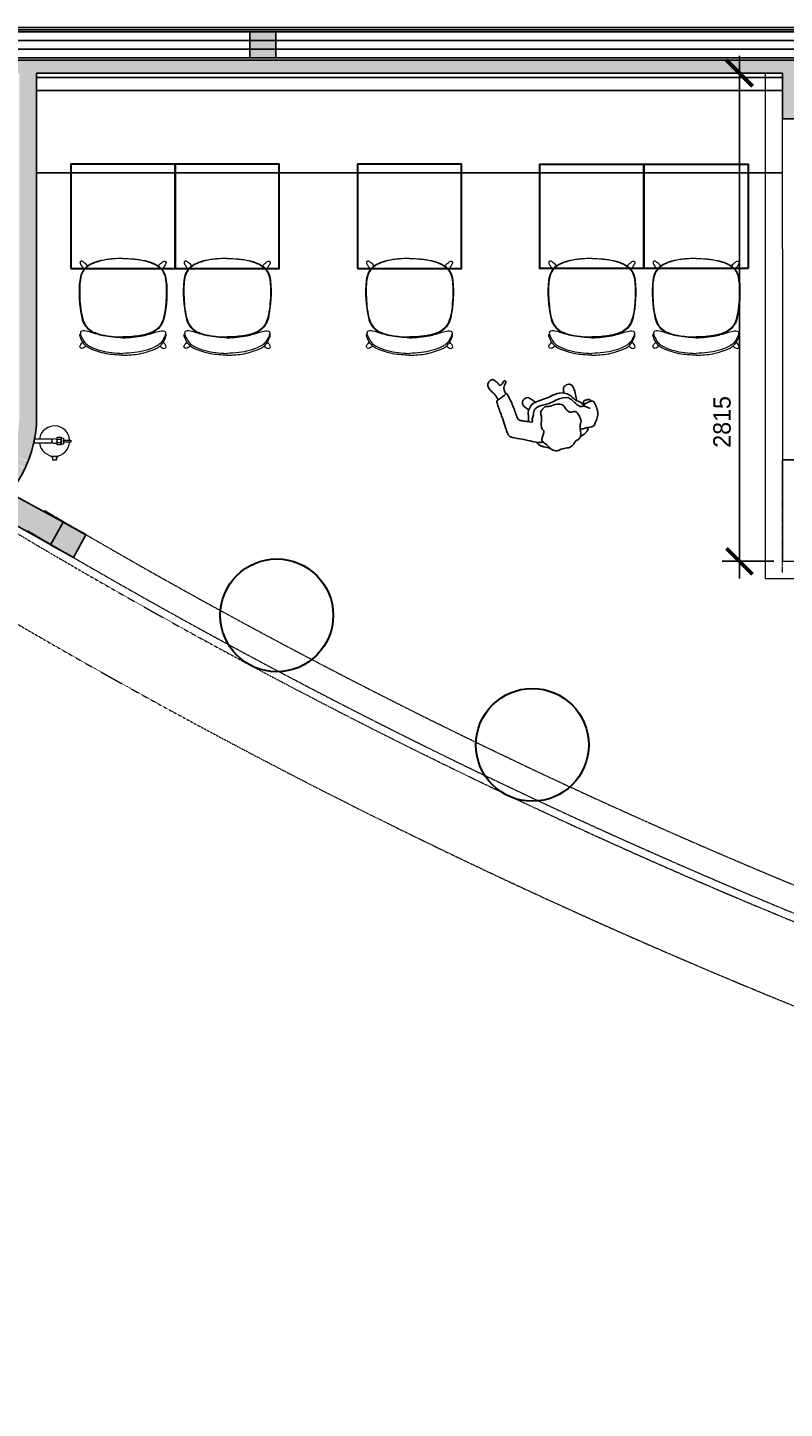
# Model space of a CAD drawing. Header units: inches. Extents: x 1703 to 137267, y -37098 to 14102.
# Tile 120 of 139: x 123739 to 128097, y 731 to 8687. Entities that reach past the tile are written whole.
import ezdxf

# ---------------------------------------------------------------- set-up
doc = ezdxf.new("R2010")
doc.units = ezdxf.units.IN
doc.header["$MEASUREMENT"] = 0
for name, pattern in [('DASHED2', [0.375, 0.25, -0.125]), ('LEVEL-F-OVERALL LAYOUT$0$HIDDEN', [0.375, 0.25, -0.125]), ('LEVEL-F-OVERALL LAYOUT$0$Hidden 2mm', [3, 2, -1])]:
    doc.linetypes.add(name, pattern=pattern)
for name, color, linetype in [('A-ANNO-DIMS-30', 7, 'Continuous'), ('AG-PEOPLE', 8, 'Continuous'), ('CT_PARTITION WALL', 180, 'Continuous'), ('elevation line', 1, 'Continuous'), ('EQUIPMENT', 1, 'Continuous'), ('LEVEL-F-OVERALL LAYOUT$0$NEW PILASTERS', 251, 'Continuous'), ('LEVEL-F-OVERALL LAYOUT$0$S-Section-Steel', 251, 'Continuous')]:
    doc.layers.add(name, color=color, linetype=linetype)
for name, color, linetype, lineweight in [('CKD Equipments', 252, 'Continuous', 0), ('LEVEL-F-OVERALL LAYOUT$0$A-DETL', 251, 'Continuous', 15), ('LEVEL-F-OVERALL LAYOUT$0$A-EQPM', 251, 'Continuous', 5), ('LEVEL-F-OVERALL LAYOUT$0$A-WALL', 251, 'Continuous', 13), ('LEVEL-F-OVERALL LAYOUT$0$A-WALL-FULL-EXTR', 251, 'Continuous', 35), ('LEVEL-F-OVERALL LAYOUT$0$I-FLOR-OVHD', 251, 'LEVEL-F-OVERALL LAYOUT$0$HIDDEN', 18), ('Naren-furn', 1, 'Continuous', 30)]:
    doc.layers.add(name, color=color, linetype=linetype, lineweight=lineweight)
doc.layers.add('GCEA-F-FIRE EXT 4.5KG CO2 TYPE', color=1, linetype='Continuous', lineweight=0, true_color=0xff0000)
doc.styles.add('I_NOTE', font='txt', dxfattribs={"height": 2})
doc.dimstyles.new('I_STANDARD_MM', dxfattribs={"dimtxt": 2, "dimasz": 1, "dimexe": 2, "dimexo": 1, "dimgap": 1, "dimtad": 1, "dimdec": 0, "dimrnd": 5, "dimzin": 3, "dimdsep": 46, "dimtxsty": 'I_NOTE', "dimblk": 'ARCHTICK', "dimcen": 0.09, "dimdle": 2, "dimclrd": 1, "dimclre": 1, "dimclrt": 4, "dimadec": 4, "dimazin": 0, "dimtfac": 1, "dimtdec": 0, "dimtmove": 1, "dimatfit": 3, "dimldrblk": 'OPEN90', "dimfxl": 1, "dimfrac": 1, "dimtolj": 1, "dimtzin": 0, "dimlwd": -1, "dimlwe": -1, "dimarcsym": 0})

# ---------------------------------------------------------------- blocks, each defined once
blk = doc.blocks.new('LEVEL-F-OVERALL LAYOUT$0$SHS150x5')
at = {"layer": 'LEVEL-F-OVERALL LAYOUT$0$S-Section-Steel'}
h = blk.add_hatch(color=256, dxfattribs=at)
h.dxf.hatch_style = 1
h.paths.add_polyline_path([(322740.3, -171646.3), (322890.3, -171646.3), (322890.3, -171796.3), (322740.3, -171796.3)])
blk.add_lwpolyline([(322740.3, -171646.3), (322890.3, -171646.3), (322890.3, -171796.3), (322740.3, -171796.3)], close=True, dxfattribs=at)
blk = doc.blocks.new('LEVEL-F-OVERALL LAYOUT$0$150x150')
blk.add_blockref('LEVEL-F-OVERALL LAYOUT$0$SHS150x5', (-322815.3, 171721.3))
blk = doc.blocks.new('Myranda Side Chair_Top')
at = {"layer": 'Naren-furn', "lineweight": 5}
for points in [[(0, 558.1, 0.045324), (-126.9, 545.3, 0.059313), (-182.6, 526.6, 0.121008), (-229.9, 488.2, 0.115126), (-249.4, 430.5, 0.079025), (-237.1, 214.8, 0.212442), (-185.7, 140.1, 0.089235), (-116, 115.7, 0.044325), (0, 105)], [(0, 557.7, 0.032743), (-82.3, 551.7, 0.043693), (-150.6, 536.9, 0.045866), (-190.1, 520, 0.229093), (-242.9, 447.1, 0.039863), (-249, 396, 0.038377), (-243.1, 267.4, 0.049384), (-228.7, 202, 0.242972), (-160.7, 130.2, 0.059169), (-107.1, 114.6, 0.045231), (0, 105.2)], [(0, 558.1, -0.045324), (126.9, 545.3, -0.059313), (182.5, 526.6, -0.121008), (229.8, 488.2, -0.115126), (249.4, 430.5, -0.079025), (237, 214.8, -0.212442), (185.6, 140.1, -0.089235), (115.9, 115.7, -0.044325), (0, 105)], [(0, 557.7, -0.032743), (82.3, 551.7, -0.043693), (150.5, 536.9, -0.045866), (190, 520, -0.229093), (242.8, 447.1, -0.039863), (249, 396, -0.038377), (243.1, 267.4, -0.049384), (228.7, 202, -0.242972), (160.7, 130.2, -0.059169), (107.1, 114.6, -0.045231), (0, 105.2)], [(-202.7, 514.8, 0.033112), (-222.1, 532.2, 0.052622), (-236.4, 541.2, 0.632589), (-247.5, 529.8, 0.050487), (-236.6, 510.3, 0.033042), (-225.3, 494.2)], [(202.7, 514.8, -0.033112), (222, 532.2, -0.052622), (236.4, 541.2, -0.632589), (247.5, 529.8, -0.050487), (236.6, 510.3, -0.033042), (225.2, 494.2)], [(0, 0, -0.043773), (-97, 8.6, -0.064178), (-189.8, 38.2, -0.056143), (-212.1, 52, -0.093502), (-231.9, 75.7, -0.06002), (-247.2, 109.3, -0.125182), (-247.8, 119, -0.112237), (-244.9, 123.5)], [(0, 100.6, -0.051647), (-114.3, 112.3, -0.029647), (-186.3, 132, 0.052771), (-221.5, 140.9, 0.130984), (-238.5, 138.9, 0.31033), (-244.9, 123, 0.060514), (-239.2, 106.3, 0.031259), (-225.5, 81.1, 0.079584), (-207.1, 61.4, 0.040413), (-188.1, 49.6, 0.052825), (-127.2, 27, 0.03424), (-66.3, 14.9, 0.033941), (0, 10.6)], [(-186.3, 132, -0.104561), (-183.6, 134, -0.190045), (-176.9, 134.2, -0.018892), (-166.8, 130, -0.006434), (-156.7, 125.6, -0.155372), (-153.5, 121.9)], [(0, 100.6, 0.051647), (114.3, 112.3, 0.029647), (186.2, 132, -0.052771), (221.4, 140.9, -0.130984), (238.4, 138.9, -0.31033), (244.8, 123, -0.060514), (239.1, 106.3, -0.031259), (225.4, 81.1, -0.079584), (207.1, 61.4, -0.040413), (188.1, 49.6, -0.052825), (127.1, 27, -0.03424), (66.3, 14.9, -0.033941), (0, 10.6)], [(0, 0, 0.043773), (97, 8.6, 0.064178), (189.8, 38.2, 0.056143), (212, 52, 0.093502), (231.9, 75.7, 0.06002), (247.2, 109.3, 0.125182), (247.7, 119, 0.112237), (244.9, 123.5)], [(186.2, 132, 0.104561), (183.6, 134, 0.190045), (176.9, 134.2, 0.018892), (166.8, 130, 0.006434), (156.7, 125.6, 0.155372), (153.4, 121.9)], [(-212.1, 52, -0.031425), (-223.8, 44.2, -0.060055), (-236.6, 39.4, -0.636361), (-247.3, 54.7, -0.017039), (-238.8, 67.5), (-231.9, 75.7)], [(212, 52, 0.031425), (223.7, 44.2, 0.060055), (236.5, 39.4, 0.636361), (247.3, 54.7, 0.017039), (238.7, 67.5), (231.9, 75.7)]]:
    blk.add_lwpolyline(points, format="xyb", dxfattribs=at)
blk = doc.blocks.new('19')
at = {"layer": 'AG-PEOPLE'}
for points, knots in [([(-153.6, 52.3), (-150.7, 59.1), (-143.5, 73.3), (-112.2, 83.2), (-100.3, 86.9), (-93.9, 88.4)], [0, 0, 0, 0, 0.2578445, 0.5630876, 0.8048245, 0.8048245, 0.8048245, 0.8048245]), ([(-112.3, 29.3), (-115.3, 22), (-122.2, 12.7), (-130.4, -3.2), (-123.7, -23.9), (-127.1, -32.1), (-113.9, -65.4), (-83.9, -58.8), (-70.4, -75.1), (-61, -99), (-58, -119.1), (-23.8, -136.8), (18.1, -128.8), (39.5, -142.1), (64.9, -131.8), (83.6, -115.4), (79.3, -91.4), (95.3, -58.4), (105.7, -28.1), (92, -7.9), (103.9, 7.2), (114.7, 25.1), (130.2, 39.4), (102.1, 72.3), (96.3, 88.9), (87, 109.7), (58.8, 129), (25.2, 119), (-8.6, 129.5), (-36.2, 126.1), (-60.6, 98.9), (-85.8, 103.5), (-102.7, 75.1), (-103.7, 60.4), (-108.6, 38.4), (-112.3, 29.3)], [0, 0, 0, 0, 0.243758, 0.469126, 0.711875, 0.878807, 1.174441, 1.45586, 1.687286, 1.95782, 2.190653, 2.505465, 2.853004, 3.109236, 3.378674, 3.633135, 3.883574, 4.208805, 4.512219, 4.75122, 4.981103, 5.235644, 5.457588, 5.794591, 6.034522, 6.28788, 6.592593, 6.910286, 7.231556, 7.513762, 7.830184, 8.088918, 8.379427, 8.600643, 8.908256, 8.908256, 8.908256, 8.908256]), ([(92, 97.9), (101.5, 91.8), (120.2, 79.2), (136.4, 70.8), (150.8, 54.2), (154.6, 44.3), (156, 39.2)], [0, 0, 0, 0, 0.318973, 0.55567, 0.805324, 1.02326, 1.02326, 1.02326, 1.02326]), ([(-106.4, 49.3), (-113.9, 49.3), (-129.2, 49.8), (-156.7, 52), (-186.9, 58.9), (-200.8, 38.8), (-221.7, 15.9), (-235.1, -14.6), (-235.3, -42.1), (-234, -79.5), (-220.3, -86), (-203.5, -87.3), (-186.3, -86.1), (-172.8, -82), (-169.7, -74.6), (-168.9, -71.2)], [0, 0, 0, 0, 0.259994, 0.55285, 0.842148, 1.095273, 1.403355, 1.713057, 2.009948, 2.331933, 2.525445, 2.748828, 2.979667, 3.178282, 3.355898, 3.355898, 3.355898, 3.355898]), ([(-197.6, -47.8), (-195, -51.2), (-189.1, -57.6), (-169.7, -74.4), (-143.3, -74), (-130.6, -100.2), (-118.7, -115.3), (-105.4, -152.9), (-33.1, -160.8), (2, -146.3), (62.8, -155.7), (108.5, -149.5), (121.8, -115.6), (138.4, -98.6), (140.4, -74.2), (157.4, -85.8), (189.4, -99.6), (208.9, -110.6), (217.5, -124.8), (217, -151.8), (218.9, -220), (226.9, -267.8), (232.3, -284.8), (243, -276.2), (273.6, -264.1), (298.4, -261.2), (300.1, -251.6), (301.9, -217.7), (297.2, -148.8), (298.8, -98.7), (300, -59.4), (293.5, -40.3), (278.6, -28), (224.3, -1.7), (177.8, 27.4), (141.7, 47.5), (126.5, 49.1), (119.4, 49.6)], [0, 0, 0, 0, 0.197049, 0.467566, 0.737699, 1.015436, 1.259224, 1.582254, 2.024992, 2.371322, 2.796046, 3.153497, 3.465071, 3.739154, 3.967343, 4.171258, 4.506139, 4.764805, 4.971091, 5.248207, 5.709345, 6.100884, 6.289167, 6.457885, 6.784056, 7.046062, 7.189918, 7.500888, 7.963833, 8.361908, 8.699644, 8.932534, 9.162909, 9.58574, 10.007097, 10.350573, 10.604033, 10.604033, 10.604033, 10.604033]), ([(-219.4, -85.4), (-218.3, -88.5), (-214.6, -94.7), (-203.8, -103.3), (-173.4, -103.1), (-172.5, -90.5), (-171.3, -82.4), (-171.9, -78.3)], [0, 0, 0, 0, 0.171936, 0.376407, 0.658092, 0.829167, 1.021895, 1.021895, 1.021895, 1.021895]), ([(-168.9, -71.2), (-167.3, -80.8), (-161.6, -101.6), (-129.8, -117.9), (-113.9, -164.9), (-59.3, -194.3), (-4.3, -185.3), (37.9, -182.2), (105.2, -184.7), (134, -159), (151.5, -137.2), (153.3, -105.9), (160.7, -94.1), (164.2, -88.3)], [0, 0, 0, 0, 0.296033, 0.60905, 0.98459, 1.400543, 1.800893, 2.166256, 2.606535, 2.936906, 3.221323, 3.519894, 3.767248, 3.767248, 3.767248, 3.767248]), ([(-138.9, -115.9), (-141.2, -127), (-144.6, -148.4), (-146.3, -189.5), (-141.1, -208.3), (-126.9, -223.9), (-93.9, -217.6), (-86.8, -200.5), (-83, -186.6), (-83, -179.6)], [0, 0, 0, 0, 0.319715, 0.66763, 0.90647, 1.14114, 1.436866, 1.665247, 1.916713, 1.916713, 1.916713, 1.916713]), ([(89.7, -181.3), (93.6, -187.6), (102.1, -198.7), (122.1, -223.5), (139.3, -222.2), (157, -211.9), (163.8, -197), (159.8, -178.2), (150.8, -168.5), (143.7, -156.7), (140.1, -150.9)], [0, 0, 0, 0, 0.25929, 0.557032, 0.771918, 1.013236, 1.229485, 1.459937, 1.660154, 1.908197, 1.908197, 1.908197, 1.908197]), ([(236.5, -281.2), (237.5, -286.9), (238.4, -298.1), (236.8, -317.9), (229.2, -330.9), (206.9, -347.3), (222.2, -357.3), (231.2, -345.6), (255.2, -329.9), (258.3, -352.4), (269.3, -367.2), (274, -374.1), (284.3, -388), (309.9, -376.2), (319.1, -367.1), (320.5, -344.8), (314, -323.6), (296.8, -299.1), (290.8, -274.3), (289.6, -262)], [0, 0, 0, 0, 0.227651, 0.464849, 0.686706, 0.944658, 1.115715, 1.322541, 1.579281, 1.800177, 2.035322, 2.220311, 2.465353, 2.659441, 2.853963, 3.092323, 3.350578, 3.626177, 3.93611, 3.93611, 3.93611, 3.93611])]:
    blk.add_open_spline(points, degree=3, knots=knots, dxfattribs=at)
blk = doc.blocks.new('_ArchTick')
at = {"color": 0, "linetype": 'ByBlock', "const_width": 0.15}
blk.add_lwpolyline([(-0.5, -0.5), (0.5, 0.5)], dxfattribs=at)
blk = doc.blocks.new('*D380')
at = {"layer": 'A-ANNO-DIMS-30', "color": 1}
for p, q in [((127837.9, 8524.4), (127837.9, 5511.9)), ((128035.2, 8424.4), (127737.9, 8424.4)), ((128035.2, 5611.9), (127737.9, 5611.9))]:
    blk.add_line(p, q, dxfattribs=at)
at = {"layer": 'Defpoints', "color": 0}
for p in [(128085.2, 8424.4), (127837.9, 5611.9), (128085.2, 5611.9)]:
    blk.add_point(p, dxfattribs=at)
at = {"layer": 'A-ANNO-DIMS-30', "color": 1, "linetype": 'ByBlock', "xscale": 150, "yscale": 150, "zscale": 150}
for p, rotation in [((127837.9, 8424.4), 90), ((127837.9, 5611.9), 270)]:
    blk.add_blockref('_ArchTick', p, dxfattribs=dict(at, rotation=rotation))
at = {"layer": 'A-ANNO-DIMS-30', "color": 1, "insert": (127737.9, 6415.1), "char_height": 100, "attachment_point": 5, "rotation": 90, "style": 'I_NOTE'}
blk.add_mtext('\\A1;2815', dxfattribs=at)
blk = doc.blocks.new('_Open90')
at = {"color": 0, "linetype": 'ByBlock', "lineweight": -2}
for p, q in [((0, 0), (-1, 0)), ((-0.5, 0.5), (0, 0)), ((0, 0), (-0.5, -0.5))]:
    blk.add_line(p, q, dxfattribs=at)
blk = doc.blocks.new('A$C13CA0A9B')
at = {"layer": 'GCEA-F-FIRE EXT 4.5KG CO2 TYPE', "linetype": 'Continuous', "lineweight": 0, "ltscale": 250}
for p, q in [((-12.7, 114.9), (12.7, 114.9)), ((-12.7, 14.8), (-12.7, 114.9)), ((12.7, 114.9), (12.7, 14.8)), ((-88.2, 11.2), (-108.3, 11.2)), ((-108.3, 11.2), (-108.3, -11.2)), ((-88.2, 11.2), (-108.3, 11.2)), ((-108.3, 11.2), (-108.3, -11.2)), ((-88.2, 22.3), (-88.2, 11.2)), ((12.7, 14.8), (-12.7, 14.8)), ((-108.3, -11.2), (-88.2, -11.2)), ((-88.2, -11.2), (-108.3, -11.2)), ((-88.2, -11.2), (-88.2, -22.3)), ((-21.9, -14.8), (21.9, -14.8)), ((-21.9, -38.7), (-21.9, -14.8)), ((21.9, -38.7), (-21.9, -38.7)), ((-17.6, -38.7), (17.6, -38.7)), ((-17.6, -51.4), (-17.6, -38.7)), ((17.6, -51.4), (-17.6, -51.4)), ((-9.2, -38.7), (-9.2, -14.8)), ((-5.6, -51.4), (5.6, -51.4)), ((-5.6, -95.1), (-5.6, -51.4)), ((5.6, -51.4), (5.6, -95.1)), ((9.2, -38.7), (9.2, -14.8)), ((17.6, -38.7), (17.6, -51.4)), ((21.9, -14.8), (21.9, -38.7)), ((5.6, -95.1), (-5.6, -95.1))]:
    blk.add_line(p, q, dxfattribs=at)
at = {"layer": 'GCEA-F-FIRE EXT 4.5KG CO2 TYPE', "linetype": 'Continuous'}
for p, q in [((64.2, 59.5, 0), (59.5, 64.2, 0)), ((12.4, -14.8, 0), (9.2, -11.6, 0)), ((6.1, -87.4, 0), (5.6, -87, 0))]:
    blk.add_line(p, q, dxfattribs=at)
at = {"layer": 'GCEA-F-FIRE EXT 4.5KG CO2 TYPE', "linetype": 'Continuous', "lineweight": 0, "ltscale": 250}
blk.add_circle((0, 0), 14.8, dxfattribs=at)
for start, end in [(98.33622, 266.30554), (273.69446, 81.66378)]:
    blk.add_arc((0, 0), 87.6, start, end, dxfattribs=at)

msp = doc.modelspace()

# ---------------------------------------------------------------- hatches: boundary and pattern name
at = {"layer": 'EQUIPMENT'}
h = msp.add_hatch(color=253, dxfattribs=at)
h.dxf.hatch_style = 1
h.paths.add_polyline_path([(121072.1, 8499.4), (119745.1, 8499.4), (119685.2, 8538.9), (119630.2, 8455.5), (121943.5, 6930.1), (121998.5, 7013.6), (121919.6, 7065.6), (121891, 7065.6), (121891, 7084.5), (121072.1, 7624.4)])
h.paths.add_polyline_path([(120973, 8424.4), (120972.1, 8423.8), (120972.1, 7690.4), (119858.8, 8424.4)], flags=16)
h.paths.add_polyline_path([(123791, 8424.4), (128085.2, 8424.4), (128085.2, 8161.9), (128491.5, 8161.9), (128491.5, 8286.9), (130641.5, 8286.9), (130641.5, 8161.9), (131047.7, 8161.9), (131047.7, 8499.4), (121972.1, 8499.4), (121972.1, 8424.4), (123691, 8424.4), (123691, 6540, -0.121461), (123668.9, 6253.6, -0.003202), (123666.5, 6246.3), (123661.7, 6223.2), (123741.3, 6188.7, 0.09501), (123791, 6447.6)])
h.paths.add_polyline_path([(122123.7, 6931), (122068.7, 6847.5), (122412.7, 6620.7, 0.363199), (122801, 5810.5), (122838.6, 5897.4), (122812.6, 5915.6), (122812.9, 5916, -0.279141), (122491, 6447.6, -0.091873), (122530.8, 6662.6)])
h.paths.add_polyline_path([(122879.3, 5883), (122900.7, 5878.6, -0.031), (122831.8, 5906.5), (122842.5, 5898.9), (122803.7, 5809.3, 0.014288), (122840.7, 5793.9)])
h.paths.add_polyline_path([(123527.6, 5900.4, -0.000786), (123436.6, 5957.1, -0.233154), (122912.3, 5874.8), (122911.9, 5872.6), (122880.8, 5879.1), (122843.5, 5792.8, 0.264635)])
h.paths.add_polyline_path([(123722.9, 6146.5), (123643.4, 6180.9), (123625.2, 6154.9), (123622.3, 6157.1), (123640.7, 6183.2, 0.009158), (123649.8, 6203.2, 0.009158), (123658.1, 6223.6), (123664.6, 6254.9), (123668.1, 6254.2), (123666.5, 6246.3, 0.003202), (123668.9, 6253.6, 0.121461), (123691, 6540), (123691, 6447.6, -0.243908), (123436.6, 5957.1, 0.000786), (123527.6, 5900.4, 0.11367)])
h.paths.add_polyline_path([(123657.4, 6221.7, -0.008345), (123649.8, 6203.2, -0.008345), (123641.5, 6185), (123724.2, 6149.2, 0.014288), (123740.2, 6185.9)])
h = msp.add_hatch(color=253, dxfattribs=at)
h.dxf.hatch_style = 1
h.paths.add_polyline_path([(123634.9, 6007, -0.054174), (123527.6, 5900.4), (123871.7, 5707.3), (123943.3, 5837.6)])

# ---------------------------------------------------------------- linework, layer by layer
at = {"layer": 'CKD Equipments', "color": 7}
for p, q in [((127985.2, 8424.4), (127985.2, 5511.9)), ((128085.2, 7411.9), (128085.2, 8161.9)), ((128085.2, 7411.9), (128085.2, 5611.9)), ((128085.2, 5611.9), (130935.2, 5611.9)), ((127985.2, 5511.9), (130835.2, 5511.9))]:
    msp.add_line(p, q, dxfattribs=at)
at = {"layer": 'CT_PARTITION WALL', "linetype": 'DASHED2', "lineweight": 0, "ltscale": 20}
msp.add_lwpolyline([(128084.7, 6195.9), (128084.7, 5546.5)], dxfattribs=at)
at = {"layer": 'elevation line', "ltscale": 0.25}
for p, q in [((123791, 8399.4), (128085.2, 8399.4)), ((123791, 8324.4), (128085.2, 8324.4)), ((123791, 7849.4), (128085.2, 7849.4))]:
    msp.add_line(p, q, dxfattribs=at)
msp.add_lwpolyline([(130935.2, 6195.9), (128084.7, 6195.9)], dxfattribs=at)
at = {"layer": 'EQUIPMENT'}
msp.add_line((124002.5, 5633.9), (124074.7, 5765.3), dxfattribs=at)
at = {"layer": 'LEVEL-F-OVERALL LAYOUT$0$A-DETL', "linetype": 'LEVEL-F-OVERALL LAYOUT$0$Hidden 2mm', "lineweight": 15}
for p, q in [((131047.7, 8661.9), (121972.1, 8661.9)), ((121972.1, 8511.9), (129821.3, 8511.9))]:
    msp.add_line(p, q, dxfattribs=at)
at = {"layer": 'LEVEL-F-OVERALL LAYOUT$0$A-DETL'}
msp.add_arc((123091, 6447.6), 925, 323.49337, 323.98725, dxfattribs=at)
at = {"layer": 'LEVEL-F-OVERALL LAYOUT$0$A-DETL', "linetype": 'LEVEL-F-OVERALL LAYOUT$0$Hidden 2mm', "lineweight": 15}
for radius, start, end in [(33871.8, 239.34358, 257.16427), (34021.8, 239.29868, 254.96625)]:
    msp.add_arc((141110.1, 35041.7), radius, start, end, dxfattribs=at)
at = {"layer": 'LEVEL-F-OVERALL LAYOUT$0$A-EQPM', "color": 1, "lineweight": 5, "flags": 128}
for points in [[(123740.6, 5787.8), (123740.6, 5787.9)], [(123742.8, 5786.5), (123742.8, 5786.6)]]:
    msp.add_lwpolyline(points, dxfattribs=at)
at = {"layer": 'LEVEL-F-OVERALL LAYOUT$0$A-WALL', "color": 3, "lineweight": 25}
for p, q in [((123791, 6447.6), (123791, 8424.4)), ((123791, 8424.4), (128085.2, 8424.4)), ((124074.7, 5765.4), (123634.9, 6007)), ((124002.5, 5633.9), (123527.6, 5900.4))]:
    msp.add_line(p, q, dxfattribs=at)
for points in [[(121972.1, 8686.9), (131047.7, 8686.9)], [(128085.2, 8424.4), (128085.2, 8161.9), (128491.5, 8161.9), (128491.5, 8286.9), (130641.5, 8286.9), (130641.5, 8161.9), (131047.8, 8161.9)]]:
    msp.add_lwpolyline(points, dxfattribs=at)
at = {"layer": 'LEVEL-F-OVERALL LAYOUT$0$A-WALL-FULL-EXTR', "color": 2, "lineweight": -2}
for points in [[(121972.1, 8674.4), (131047.7, 8674.4)], [(121972.1, 8661.9), (131047.7, 8661.9)], [(121972.1, 8611.9), (131047.7, 8611.9)], [(121972.1, 8561.9), (131047.8, 8561.9)], [(121972.1, 8511.9), (131047.8, 8511.9)], [(121972.1, 8499.4), (131047.8, 8499.4)]]:
    msp.add_lwpolyline(points, dxfattribs=at)
msp.add_arc((123091, 6447.6), 700, 165.68444, 0, dxfattribs=at)
at = {"layer": 'LEVEL-F-OVERALL LAYOUT$0$I-FLOR-OVHD', "ltscale": 0.25}
msp.add_lwpolyline([(137145.3, 731.1, -0.019531), (134476.5, 1151, -0.089507), (122898.8, 5720)], format="xyb", dxfattribs=at)
msp.add_arc((141110.1, 35041.7), 34066.8, 238.96902, 252.04841, dxfattribs=at)
at = {"layer": 'Naren-furn'}
for points in [[(123988.1, 7299.4), (124588.1, 7299.4), (124588.1, 7899.4), (123988.1, 7899.4)], [(124588.1, 7299.4), (125188.1, 7299.4), (125188.1, 7899.4), (124588.1, 7899.4)], [(125638.1, 7299.4), (126238.1, 7299.4), (126238.1, 7899.4), (125638.1, 7899.4)], [(127288.1, 7299.4), (126688.1, 7299.4), (126688.1, 7899.4), (127288.1, 7899.4)], [(127888.1, 7299.4), (127288.1, 7299.4), (127288.1, 7899.4), (127888.1, 7899.4)]]:
    msp.add_lwpolyline(points, close=True, dxfattribs=at)
for centre in [(125173.6, 5300.4), (126645.1, 4554.2)]:
    msp.add_circle(centre, 325, dxfattribs=at)

# ---------------------------------------------------------------- block references
at = {"layer": 'AG-PEOPLE', "color": 4, "rotation": 198.2684440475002}
msp.add_blockref('19', (126804.8, 6384.5), dxfattribs=at)
at = {"layer": 'GCEA-F-FIRE EXT 4.5KG CO2 TYPE', "rotation": 90}
msp.add_blockref('A$C13CA0A9B', (123893.6, 6304.6), dxfattribs=at)
at = {"layer": 'LEVEL-F-OVERALL LAYOUT$0$NEW PILASTERS'}
for p, rotation in [((125093.5, 8586.9), 0.04019583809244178), ((123972.9, 5735.7), 331.2140336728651)]:
    msp.add_blockref('LEVEL-F-OVERALL LAYOUT$0$150x150', p, dxfattribs=dict(at, rotation=rotation))
at = {"layer": 'Naren-furn'}
for p in [(124288.1, 6799.4), (124888.1, 6799.4), (125938.1, 6799.4)]:
    msp.add_blockref('Myranda Side Chair_Top', p, dxfattribs=at)
at = {"layer": 'Naren-furn', "xscale": -1}
for p in [(126988.1, 6799.4), (127588.1, 6799.4)]:
    msp.add_blockref('Myranda Side Chair_Top', p, dxfattribs=at)

# ---------------------------------------------------------------- dimensions: what is measured, and where the dimension line sits
at = {"layer": 'A-ANNO-DIMS-30'}
dim = msp.add_linear_dim(base=(127837.8959, 5611.8866), p1=(128085.2175, 8424.4491), p2=(128085.2175, 5611.8866), angle=90, dimstyle='I_STANDARD_MM', override={"dimtxt": 5, "dimasz": 3, "dimclrt": 1}, dxfattribs=at)
dim.commit()
dim.dimension.update_dxf_attribs({"geometry": '*D380', "text_midpoint": (127837.8959, 6415.0704), "dimtype": 160})

doc.saveas('drawing.dxf')
